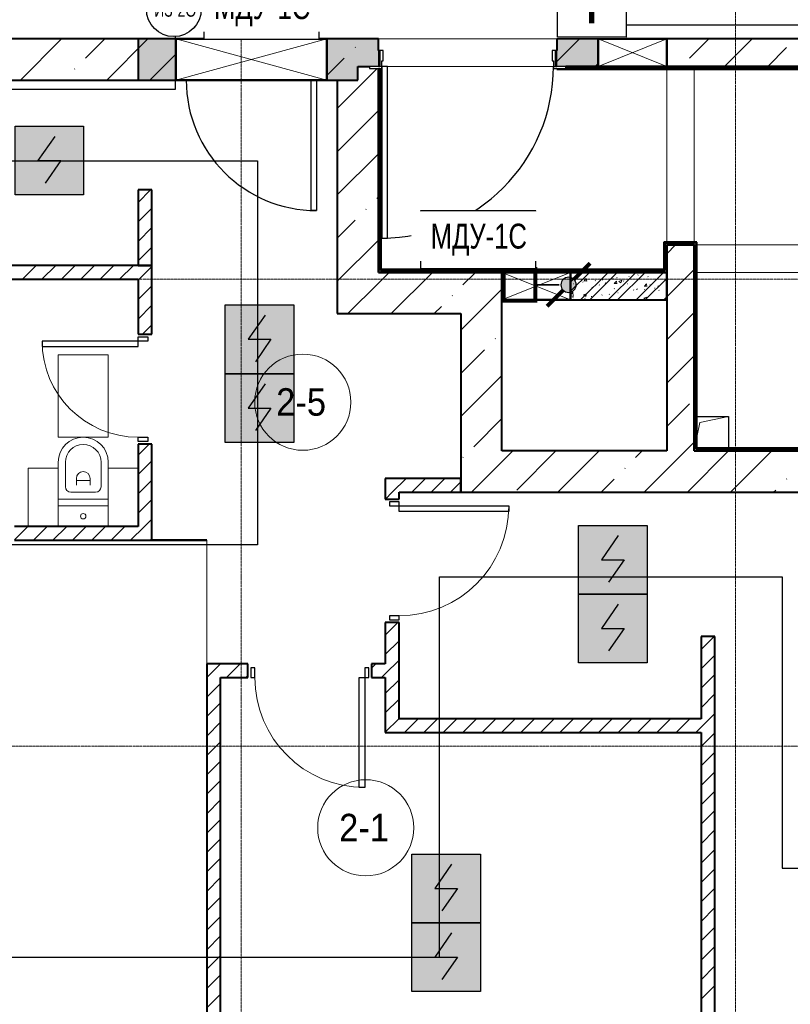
# Model space of a CAD drawing. Header units: millimetres. Extents: x -816133 to 919604, y 87941 to 147341.
# Tile 112 of 201: x -25265 to -19652, y 122095 to 129264. Entities that reach past the tile are written whole.
import ezdxf
from ezdxf.enums import TextEntityAlignment as Align

# ---------------------------------------------------------------- set-up
doc = ezdxf.new("R2010")
doc.units = ezdxf.units.MM
doc.set_wipeout_variables(frame=1)
doc.linetypes.add('ADSK_Линия сетки', pattern=[25, 20, -2.5, 0, -2.5])
doc.linetypes.add('Линия сетки', pattern=[25, 20, -2.5, 0, -2.5])
for name, color, linetype, lineweight in [('_АПС_Оборудование', 1, 'Continuous', 30), ('A-000-M_MASS', 7, 'Continuous', 18), ('A-010-A_ROOM', 7, 'Continuous', 20), ('A-200-M_WALL', 7, 'Continuous', 18), ('A-200-M_WALL_EXT', 7, 'Continuous', 18), ('A-200-M_WALL_INT', 7, 'Continuous', 18), ('A-200-M_WALL_PAT', 7, 'Continuous', 40), ('A-314-M_WINDOW', 7, 'Continuous', 18), ('A-325-M_DOOR', 7, 'Continuous', 18), ('A-325-M_DOOR__FRAME', 7, 'Continuous', 30), ('A-325-M_DOOR_OPENING', 7, 'Continuous', 18), ('A-325-M_DOOR_PANEL', 7, 'Continuous', 30), ('A-700-M_FFE', 7, 'Continuous', 18), ('M-520-M_DRAINAGE_FW', 7, 'Continuous', 18), ('RC-Извещатели_пожарные', 1, 'Continuous', 30), ('Z-030-M_GRID', 7, 'Continuous', 9), ('Z-060-M_DETAIL', 7, 'Continuous', 18), ('СОУЭ', 1, 'Continuous', 30), ('СС-011-ПОЖ-СИГНАЛИЗАЦИЯ', 1, 'Continuous', 30), ('УГО АПС и АПЗ$0$_АПС_Оборудование', 1, 'Continuous', 30), ('УГО АПС и АПЗ$0$СС-011-ПОЖ-СИГНАЛИЗАЦИЯ', 1, 'Continuous', 30)]:
    doc.layers.add(name, color=color, linetype=linetype, lineweight=lineweight)
doc.layers.add('EI_HATCH_GALV', color=7, linetype='Continuous')
doc.layers.add('АПС', color=5, linetype='Continuous')
doc.styles.add('Arial Narrow', font='ARIALN.TTF', dxfattribs={"width": 0.9, "height": 600})
doc.styles.add('Arial_2', font='arial.ttf', dxfattribs={"width": 0.9, "height": 400})
doc.styles.get("Standard").update_dxf_attribs({"font": 'isocpeur.ttf', "width": 0.9})

# ---------------------------------------------------------------- blocks, each defined once
blk = doc.blocks.new('10эт')
at = {"layer": 'A-200-M_WALL_PAT', "lineweight": 18}
h = blk.add_hatch(color=9, dxfattribs=at)
h.paths.add_polyline_path([(335901.7, 127701.1), (336176.5, 127701.3), (336176.5, 128001.1), (335901.7, 128001.1)])
h.paths.add_polyline_path([(337276.7, 127701.1), (337501.7, 127701.1), (337501.7, 128001.1), (337276.7, 128001.1), (337276.7, 127791.1)])
h = blk.add_hatch(color=9, dxfattribs=at)
h.paths.add_polyline_path([(339251.7, 127801.1), (339251.7, 128001.1), (338951.7, 128001.1), (338951.7, 127801.1), (339016.7, 127801.1)])
h.paths.add_polyline_path([(337501.7, 127801.1), (337651.7, 127801.1), (337651.7, 128001.1), (337501.7, 128001.1)])
at = {"layer": 'A-000-M_MASS', "color": 9, "lineweight": 30}
for p, q in [((339971.7, 125251), (340201.7, 125251)), ((340201.7, 125251), (340201.7, 125021.1))]:
    blk.add_line(p, q, dxfattribs=at)
at = {"layer": 'A-000-M_MASS', "color": 9}
for p, q in [((339993.4, 125209.3), (340201.7, 125251)), ((339971.7, 125101), (339993.4, 125209.3))]:
    blk.add_line(p, q, dxfattribs=at)
at = {"layer": 'A-010-A_ROOM', "color": 9}
for centre in [(337100.7, 125356.3), (337559.2, 122257.7)]:
    blk.add_circle(centre, 350, dxfattribs=at)
at = {"layer": 'A-200-M_WALL', "color": 9, "lineweight": 40}
for p, q in [((336176.5, 128001.1), (335901.7, 128001.1)), ((335901.7, 128001.1), (335901.7, 127701.1)), ((337501.7, 128001.1), (337276.7, 128001.1)), ((337276.7, 128001.1), (337276.7, 127791.1)), ((337651.7, 128001.1), (337501.7, 128001.1)), ((337651.7, 127916.1), (337651.7, 128001.1)), ((339251.7, 128001.1), (338951.7, 128001.1)), ((338951.7, 128001.1), (338951.7, 127916.1)), ((337501.7, 127801.1), (337586.7, 127801.1)), ((337501.7, 127701.1), (337501.7, 127801.1)), ((337666.7, 126316.1), (337666.7, 127781.1)), ((339016.7, 127801.1), (339251.7, 127801.1)), ((339016.7, 127786.1), (340911.7, 127786.1)), ((335901.7, 127701.1), (336176.5, 127701.1)), ((337276.7, 127701.1), (337501.7, 127701.1)), ((339736.7, 126516.1), (339736.7, 126321.1)), ((339736.7, 126516.1), (339751.7, 126516.1)), ((339966.7, 126516.1), (339751.7, 126516.1)), ((339966.7, 126516.1), (339966.7, 126501.1)), ((339966.7, 125016.1), (339966.7, 126501.1)), ((337671.7, 126316.1), (337666.7, 126316.1)), ((339736.7, 126316.1), (337671.7, 126316.1)), ((339736.7, 126321.1), (339736.7, 126316.1)), ((339971.7, 125016.1), (339966.7, 125016.1)), ((343951.7, 125016.1), (339971.7, 125016.1)), ((336001.7, 124351.9), (336001.7, 124351.1)), ((336001.7, 124351.1), (336001.7, 124351.9))]:
    blk.add_line(p, q, dxfattribs=at)
at = {"layer": 'A-200-M_WALL', "color": 9}
for p, q in [((336401.7, 123451.1), (336401.7, 124351.9)), ((336401.7, 124351.9), (336402.5, 124351.9)), ((336402.5, 124351.9), (336401.7, 124351.9)), ((336401.7, 124351.1), (336401.7, 123451.1)), ((336402.5, 123451.1), (336402.5, 124351.9)), ((336402.5, 124351.9), (336402.5, 123451.1))]:
    blk.add_line(p, q, dxfattribs=at)
at = {"layer": 'A-200-M_WALL_EXT', "color": 9, "lineweight": 40}
for p, q in [((336176.5, 128001.1), (331376.7, 128001.1)), ((337651.7, 128001.1), (337276.5, 128001.1)), ((337651.7, 127916.1), (337651.7, 128001.1)), ((339251.7, 128001.1), (338951.7, 128001.1)), ((338951.7, 128001.1), (338951.7, 127916.1)), ((344591.7, 128001.1), (339751.7, 128001.1)), ((337651.7, 127701.1), (337651.7, 127786.1)), ((339016.7, 127801.1), (339251.7, 127801.1)), ((339751.7, 127801.1), (340911.7, 127801.1)), ((333451, 127701.1), (336176.5, 127701.1)), ((337276.7, 127701.1), (337351.7, 127701.1)), ((337351.7, 127701.1), (337351.7, 126001.1)), ((337651.7, 126301.1), (337651.7, 127701.1)), ((339951.7, 126501.1), (339751.7, 126501.1)), ((339751.7, 126501.1), (339751.7, 125001.1)), ((339951.7, 125001.1), (339951.7, 126501.1)), ((338551.7, 126301.1), (337651.7, 126301.1)), ((338551.7, 126001.1), (338551.7, 126101.1)), ((337351.7, 126001.1), (337651.7, 126001.1)), ((337651.7, 126001.1), (338251.7, 126001.1)), ((338251.7, 126001.1), (338251.7, 125001.1)), ((338551.7, 125001.1), (338551.7, 126001.1)), ((338251.7, 125001.1), (338251.7, 124701.1)), ((339751.7, 125001.1), (338551.7, 125001.1)), ((344591.7, 125001.1), (339951.7, 125001.1)), ((338251.7, 124701.1), (344591.7, 124701.1))]:
    blk.add_line(p, q, dxfattribs=at)
at = {"layer": 'A-200-M_WALL_INT', "color": 9, "lineweight": 40}
for p, q in [((337651.7, 127781.1), (337651.7, 126301.1)), ((337671.7, 127781.1), (337651.7, 127781.1)), ((337671.7, 126321.1), (337671.7, 127781.1)), ((338951.7, 127786.1), (338951.7, 127781.1)), ((338951.7, 127781.1), (340911.7, 127781.1)), ((339251.7, 127801.1), (339016.7, 127801.1)), ((340911.7, 127801.1), (339751.7, 127801.1)), ((336001.7, 126901.1), (335901.7, 126901.1)), ((335901.7, 126901.1), (335901.7, 126351.1)), ((336001.7, 126351.1), (336001.7, 126901.1)), ((339736.7, 126521.1), (339731.7, 126521.1)), ((339731.7, 126521.1), (339731.7, 126321.1)), ((339751.7, 126521.1), (339736.7, 126521.1)), ((339971.7, 126521.1), (339751.7, 126521.1)), ((339751.7, 126321.1), (339751.7, 126501.1)), ((339751.7, 126501.1), (339951.7, 126501.1)), ((339951.7, 126501.1), (339951.7, 125001.1)), ((339971.7, 126516.1), (339971.7, 126521.1)), ((339971.7, 126501.1), (339971.7, 126516.1)), ((339971.7, 125021.1), (339971.7, 126501.1)), ((335901.7, 126351.1), (333651.7, 126351.1)), ((336001.7, 126351.1), (335901.7, 126351.1)), ((335901.7, 126351.1), (336001.7, 126351.1)), ((336001.7, 125851.1), (336001.7, 126351.1)), ((339731.7, 126321.1), (337671.7, 126321.1)), ((339751.7, 126316.1), (339751.7, 126321.1)), ((339751.7, 126301.1), (339751.7, 126316.1)), ((333651.7, 126251.1), (335901.7, 126251.1)), ((335901.7, 126251.1), (335901.7, 125851.1)), ((337651.7, 126301.1), (337666.7, 126301.1)), ((337666.7, 126301.1), (337671.7, 126301.1)), ((337671.7, 126301.1), (338551.7, 126301.1)), ((339751.7, 126301.1), (339051.7, 126301.1)), ((339051.7, 126301.1), (339751.7, 126301.1)), ((339751.7, 126101.1), (339751.7, 126301.1)), ((339051.7, 126101.1), (339751.7, 126101.1)), ((335901.7, 125851.1), (336001.7, 125851.1)), ((336001.7, 125051.1), (335901.7, 125051.1)), ((335901.7, 125051.1), (335901.7, 124451.1)), ((336001.7, 124451.1), (336001.7, 125051.1)), ((343951.7, 125021.1), (339971.7, 125021.1)), ((339951.7, 125001.1), (339966.7, 125001.1)), ((339966.7, 125001.1), (339971.7, 125001.1)), ((339971.7, 125001.1), (343951.7, 125001.1)), ((338251.7, 124801.1), (337701.7, 124801.1)), ((337701.7, 124801.1), (337701.7, 124701.1)), ((338251.7, 124701.1), (338251.7, 124801.1)), ((337701.7, 124701.1), (337701.7, 124651.1)), ((337801.7, 124701.1), (338251.7, 124701.1)), ((337801.7, 124651.1), (337801.7, 124701.1)), ((337701.7, 124651.1), (337801.7, 124651.1)), ((335901.7, 124451.1), (335001.7, 124451.1)), ((336001.7, 124351.9), (336001.7, 124451.1)), ((335001.7, 124351.1), (336001.7, 124351.1)), ((336401.7, 124351.9), (336001.7, 124351.9)), ((336001.7, 124351.1), (336401.7, 124351.1)), ((336401.7, 124351.1), (336401.7, 124351.9)), ((337801.7, 123751.1), (337701.7, 123751.1)), ((337701.7, 123751.1), (337701.7, 123451.1)), ((337801.7, 123051.1), (337801.7, 123751.1)), ((340101.7, 123651.1), (340001.7, 123651.1)), ((340001.7, 123651.1), (340001.7, 123051.1)), ((340101.7, 120151.1), (340101.7, 123651.1)), ((336701.7, 123451.1), (336401.7, 123451.1)), ((336401.7, 123451.1), (336401.7, 123351.1)), ((336701.7, 123351.1), (336701.7, 123451.1)), ((337701.7, 123451.1), (337601.7, 123451.1)), ((337601.7, 123451.1), (337601.7, 123351.1)), ((336401.7, 123351.1), (336401.7, 120151.1)), ((336501.7, 120151.1), (336501.7, 123351.1)), ((336501.7, 123351.1), (336701.7, 123351.1)), ((337601.7, 123351.1), (337701.7, 123351.1)), ((337701.7, 123351.1), (337701.7, 123051.1)), ((337701.7, 123051.1), (337701.7, 122951.1)), ((340001.7, 123051.1), (337801.7, 123051.1)), ((337701.7, 122951.1), (340001.7, 122951.1)), ((340001.7, 122951.1), (340001.7, 120151.1))]:
    blk.add_line(p, q, dxfattribs=at)
at = {"layer": 'A-200-M_WALL_PAT', "color": 9, "linetype": 'Continuous', "lineweight": 9}
for p, q in [((335044.1, 127701.1), (335344.1, 128001.1)), ((335517.3, 127860), (335658.4, 128001.1)), ((335672.7, 127701.1), (335972.7, 128001.1)), ((338951.7, 127837), (339115.8, 128001.1)), ((339917.6, 127860), (340058.7, 128001.1)), ((340173, 127801.1), (340373, 128001.1)), ((335987, 127701.1), (336176.5, 127890.5)), ((337481.7, 127938.5), (337484.1, 127940.9)), ((340487.3, 127801.1), (340624.8, 127938.5)), ((337276.7, 127733.5), (337403.1, 127860)), ((339230.1, 127801.1), (339251.7, 127822.7)), ((335438.7, 127781.4), (335441.1, 127783.7)), ((337558.6, 127701.1), (337643.6, 127786.1)), ((335358.4, 127701.1), (335360.1, 127702.8)), ((337351.7, 127494.2), (337558.6, 127701.1)), ((337351.7, 127179.9), (337651.7, 127479.9)), ((337351.7, 126865.6), (337651.7, 127165.6)), ((335901.7, 126810), (335992.8, 126901.1)), ((337638.9, 126838.5), (337651.7, 126851.3)), ((335901.7, 126668.6), (336001.7, 126768.6)), ((337560.3, 126759.9), (337562.7, 126762.2)), ((337351.7, 126551.3), (337481.7, 126681.3)), ((335901.7, 126527.2), (336001.7, 126627.2)), ((337351.7, 126237), (337651.7, 126537)), ((335901.7, 126385.7), (336001.7, 126485.7)), ((339751.7, 126436.8), (339816, 126501.1)), ((335059.9, 126251.1), (335159.9, 126351.1)), ((335201.3, 126251.1), (335301.3, 126351.1)), ((335342.8, 126251.1), (335442.8, 126351.1)), ((335484.2, 126251.1), (335584.2, 126351.1)), ((335625.6, 126251.1), (335725.6, 126351.1)), ((335767, 126251.1), (335867, 126351.1)), ((335901.7, 126244.3), (336001.7, 126344.3)), ((339751.7, 126122.5), (339951.7, 126322.5)), ((337651.7, 126222.7), (337730.1, 126301.1)), ((337744.4, 126001.1), (338044.4, 126301.1)), ((338267.5, 126209.8), (338358.7, 126301.1)), ((339051.7, 126230.7), (339122, 126301.1)), ((339051.7, 126163.4), (339189.4, 126301.1)), ((339124.1, 126101.1), (339324.1, 126301.1)), ((339151.1, 126239.9), (339169.3, 126238.3)), ((339151.3, 126239.9), (339166, 126257.4)), ((339169.5, 126237.2), (339166, 126256.3)), ((339191.4, 126101.1), (339391.4, 126301.1)), ((339230.4, 126239.7), (339233, 126241.8)), ((339282.4, 126246.4), (339285.7, 126246.9)), ((339326.1, 126101.1), (339526.1, 126301.1)), ((339359, 126256.5), (339362.3, 126257)), ((339369.9, 126220.8), (339384.6, 126238.3)), ((339388.2, 126218.1), (339384.6, 126237.2)), ((339386.9, 126261.2), (339389.5, 126263.2)), ((339393.5, 126101.1), (339593.5, 126301.1)), ((339402, 126236.1), (339417.1, 126225.8)), ((339402.1, 126235.9), (339423.5, 126244.1)), ((339417.3, 126224.6), (339423.5, 126243.1)), ((339436.9, 126240.7), (339439.3, 126238.5)), ((339474.4, 126271.7), (339477.8, 126272.2)), ((339528.2, 126101.1), (339728.2, 126301.1)), ((339540.8, 126280.7), (339543.5, 126282.7)), ((339595.6, 126101.1), (339751.7, 126257.2)), ((339614.6, 126271.2), (339617.1, 126269)), ((339666.7, 126297), (339670, 126297.5)), ((335901.7, 126102.9), (336001.7, 126202.9)), ((337430.1, 126001.1), (337651.7, 126222.7)), ((338373, 126001.1), (338551.7, 126179.7)), ((339072.1, 126216.9), (339074.7, 126218.9)), ((339081.3, 126179.7), (339083.8, 126177.4)), ((339090.2, 126221.1), (339093.5, 126221.6)), ((339140.9, 126232.3), (339143.8, 126230.5)), ((339205.2, 126191.4), (339208, 126189.6)), ((339259.1, 126210.2), (339261.6, 126208)), ((339303.6, 126225.4), (339306.5, 126223.6)), ((339367.9, 126184.5), (339370.7, 126182.7)), ((339369.7, 126220.8), (339388, 126219.2)), ((339466.3, 126218.6), (339469.2, 126216.8)), ((339509.9, 126173.8), (339512.4, 126171.5)), ((339530.6, 126177.6), (339533.4, 126175.8)), ((339537.1, 126179.2), (339539.8, 126181.3)), ((339586.5, 126176.8), (339589.8, 126177.3)), ((339588.4, 126201.7), (339606.6, 126200.1)), ((339588.5, 126201.6), (339603.2, 126219.1)), ((339606.8, 126199), (339603.3, 126218.1)), ((339629.1, 126211.7), (339631.9, 126209.9)), ((339663.1, 126186.9), (339666.4, 126187.3)), ((339687.6, 126204.3), (339690.1, 126202.1)), ((339693.3, 126170.7), (339696.1, 126168.9)), ((339695.4, 126202.1), (339698.1, 126204.1)), ((338188.9, 126131.3), (338191.3, 126133.6)), ((339051.7, 126138.6), (339068.1, 126155.7)), ((339051.7, 126129.9), (339071.4, 126126.8)), ((339071.2, 126127.8), (339067.8, 126156.7)), ((339068.4, 126115.4), (339071, 126117.4)), ((339145.9, 126137.8), (339161, 126127.5)), ((339146, 126137.6), (339167.4, 126145.8)), ((339154.4, 126112.8), (339156.9, 126110.5)), ((339161.2, 126126.3), (339167.4, 126144.8)), ((339202.2, 126126.2), (339205.6, 126126.7)), ((339226.7, 126138.2), (339229.3, 126140.3)), ((339278.8, 126136.3), (339282.2, 126136.7)), ((339332.1, 126143.3), (339334.6, 126141)), ((339383.2, 126159.7), (339385.8, 126161.7)), ((339389.4, 126101.1), (339393.4, 126105.2)), ((339393.7, 126101.1), (339393.1, 126106.3)), ((339394.3, 126151.5), (339397.6, 126151.9)), ((339583.9, 126113.3), (339599.1, 126103.1)), ((339584.1, 126113.2), (339605.4, 126121.4)), ((339599.3, 126101.9), (339605.4, 126120.3)), ((339692.3, 126101.1), (339694.4, 126102.6)), ((339730.3, 126101.1), (339751.7, 126122.5)), ((335901.7, 125961.5), (336001.7, 126061.5)), ((338058.7, 126001.1), (338110.3, 126052.7)), ((338251.7, 125879.7), (338373, 126001.1)), ((339760.5, 125816.9), (339951.7, 126008.2)), ((335932.7, 125851.1), (336001.7, 125920.1)), ((338503.2, 125816.9), (338505.6, 125819.3)), ((338251.7, 125565.4), (338424.7, 125738.4)), ((339751.7, 125493.9), (339951.7, 125693.9)), ((338251.7, 125251.1), (338551.7, 125551.1)), ((339751.7, 125179.6), (339917.6, 125345.5)), ((338346.1, 125031.2), (338551.7, 125236.8)), ((335901.7, 124971.5), (335981.2, 125051.1)), ((339887.5, 125001.1), (339951.7, 125065.3)), ((338267.5, 124952.6), (338269.9, 124955)), ((338330.3, 124701.1), (338630.3, 125001.1)), ((338660.4, 124716.9), (338944.6, 125001.1)), ((338958.9, 124701.1), (339258.9, 125001.1)), ((339524.7, 124952.6), (339573.2, 125001.1)), ((339587.5, 124701.1), (339887.5, 125001.1)), ((339901.8, 124701.1), (340201.8, 125001.1)), ((340216.1, 124701.1), (340516.1, 125001.1)), ((335901.7, 124830.1), (336001.7, 124930.1)), ((339446.2, 124874), (339448.5, 124876.4)), ((335901.7, 124688.7), (336001.7, 124788.7)), ((337701.7, 124791.6), (337711.1, 124801.1)), ((337752.6, 124701.1), (337852.6, 124801.1)), ((337894, 124701.1), (337994, 124801.1)), ((338035.4, 124701.1), (338135.4, 124801.1)), ((338176.8, 124701.1), (338251.7, 124775.9)), ((339273.2, 124701.1), (339367.6, 124795.4)), ((340624.8, 124795.4), (340627.2, 124797.8)), ((337702.6, 124651.1), (337752.6, 124701.1)), ((340530.4, 124701.1), (340546.2, 124716.9)), ((335901.7, 124547.3), (336001.7, 124647.3)), ((335001.7, 124354.4), (335098.4, 124451.1)), ((335139.8, 124351.1), (335239.8, 124451.1)), ((335281.2, 124351.1), (335381.2, 124451.1)), ((335422.7, 124351.1), (335522.7, 124451.1)), ((335564.1, 124351.1), (335664.1, 124451.1)), ((335705.5, 124351.1), (335805.5, 124451.1)), ((335846.9, 124351.1), (335946.9, 124451.1)), ((335946.9, 124451.1), (336001.7, 124505.8)), ((335988.3, 124351.1), (336001.7, 124364.4)), ((337701.7, 123660.3), (337792.5, 123751.1)), ((337701.7, 123518.8), (337801.7, 123618.8)), ((340001.7, 123556.1), (340096.7, 123651.1)), ((340001.7, 123414.7), (340101.7, 123514.7)), ((336402.6, 123351.1), (336502.6, 123451.1)), ((336544, 123351.1), (336644, 123451.1)), ((337601.7, 123418.8), (337633.9, 123451.1)), ((337701.7, 123377.4), (337801.7, 123477.4)), ((337675.3, 123351.1), (337701.7, 123377.4)), ((340001.7, 123273.3), (340101.7, 123373.3)), ((336401.7, 123350.2), (336402.6, 123351.1)), ((336401.7, 123208.8), (336501.7, 123308.8)), ((336685.4, 123351.1), (336701.7, 123367.4)), ((337701.7, 123236), (337801.7, 123336)), ((340001.7, 123131.8), (340101.7, 123231.8)), ((336401.7, 123067.4), (336501.7, 123167.4)), ((337701.7, 123094.6), (337801.7, 123194.6)), ((340001.7, 122990.4), (340101.7, 123090.4)), ((336401.7, 122925.9), (336501.7, 123025.9)), ((337701.7, 122953.2), (337799.6, 123051.1)), ((337799.6, 123051.1), (337801.7, 123053.2)), ((337841, 122951.1), (337941, 123051.1)), ((337982.5, 122951.1), (338082.5, 123051.1)), ((338123.9, 122951.1), (338223.9, 123051.1)), ((338265.3, 122951.1), (338365.3, 123051.1)), ((338406.7, 122951.1), (338506.7, 123051.1)), ((338548.1, 122951.1), (338648.1, 123051.1)), ((338689.6, 122951.1), (338789.6, 123051.1)), ((338831, 122951.1), (338931, 123051.1)), ((338972.4, 122951.1), (339072.4, 123051.1)), ((339113.8, 122951.1), (339213.8, 123051.1)), ((339255.2, 122951.1), (339355.2, 123051.1)), ((339396.7, 122951.1), (339496.7, 123051.1)), ((339538.1, 122951.1), (339638.1, 123051.1)), ((339679.5, 122951.1), (339779.5, 123051.1)), ((339820.9, 122951.1), (339920.9, 123051.1)), ((339962.4, 122951.1), (340001.7, 122990.4)), ((340001.7, 122849), (340101.7, 122949)), ((336401.7, 122784.5), (336501.7, 122884.5)), ((340001.7, 122707.6), (340101.7, 122807.6)), ((336401.7, 122643.1), (336501.7, 122743.1)), ((340001.7, 122566.2), (340101.7, 122666.2)), ((336401.7, 122501.7), (336501.7, 122601.7)), ((340001.7, 122424.7), (340101.7, 122524.7)), ((336401.7, 122360.3), (336501.7, 122460.3)), ((340001.7, 122283.3), (340101.7, 122383.3)), ((336401.7, 122218.8), (336501.7, 122318.8)), ((340001.7, 122141.9), (340101.7, 122241.9)), ((336401.7, 122077.4), (336501.7, 122177.4)), ((340001.7, 122000.5), (340101.7, 122100.5)), ((336401.7, 121936), (336501.7, 122036)), ((340001.7, 121859), (340101.7, 121959)), ((336401.7, 121794.6), (336501.7, 121894.6)), ((340001.7, 121717.6), (340101.7, 121817.6)), ((336401.7, 121653.2), (336501.7, 121753.2)), ((340001.7, 121576.2), (340101.7, 121676.2)), ((336401.7, 121511.7), (336501.7, 121611.7)), ((340001.7, 121434.8), (340101.7, 121534.8)), ((336401.7, 121370.3), (336501.7, 121470.3)), ((340001.7, 121293.4), (340101.7, 121393.4)), ((336401.7, 121228.9), (336501.7, 121328.9)), ((340001.7, 121151.9), (340101.7, 121251.9)), ((336401.7, 121087.5), (336501.7, 121187.5)), ((340001.7, 121010.5), (340101.7, 121110.5)), ((336401.7, 120946.1), (336501.7, 121046.1))]:
    blk.add_line(p, q, dxfattribs=at)
at = {"layer": 'A-314-M_WINDOW', "color": 9, "lineweight": 50}
for p, q in [((336176.5, 127701.1), (336176.5, 128001.1)), ((336176.5, 128001.1), (337276.5, 128001.1)), ((337276.5, 128001.1), (337276.5, 127701.1)), ((339251.7, 127801.1), (339251.7, 128001.1)), ((339251.7, 128001.1), (339751.7, 128001.1)), ((339751.7, 128001.1), (339751.7, 127801.1)), ((339751.7, 127801.1), (339251.7, 127801.1)), ((337276.5, 127701.1), (336176.5, 127701.1)), ((338551.7, 126101.1), (338551.7, 126301.1)), ((338551.7, 126301.1), (339051.7, 126301.1)), ((339051.7, 126301.1), (339051.7, 126101.1)), ((339051.7, 126101.1), (338551.7, 126101.1))]:
    blk.add_line(p, q, dxfattribs=at)
at = {"layer": 'A-325-M_DOOR', "color": 9, "lineweight": 30}
for p, q in [((337661.7, 127916.1), (337651.7, 127916.1)), ((337651.7, 127916.1), (337651.7, 127801.1)), ((337661.7, 127801.1), (337661.7, 127916.1)), ((338951.7, 127916.1), (338941.7, 127916.1)), ((338941.7, 127916.1), (338941.7, 127801.1)), ((338951.7, 127801.1), (338951.7, 127916.1)), ((337276.7, 127791.1), (337276.7, 127701.1)), ((337651.7, 127801.1), (337661.7, 127801.1)), ((338941.7, 127801.1), (338951.7, 127801.1)), ((335901.7, 125801.1), (335901.7, 125831.1)), ((335901.7, 125831.1), (335971.7, 125831.1)), ((335971.7, 125831.1), (335971.7, 125801.1)), ((335901.7, 125801.1), (335201.7, 125801.1)), ((335901.7, 125801.1), (335201.7, 125801.1)), ((335201.7, 125801.1), (335201.7, 125761.1)), ((335201.7, 125761.1), (335901.7, 125761.1)), ((335901.7, 125761.1), (335901.7, 125801.1)), ((335971.7, 125801.1), (335901.7, 125801.1)), ((335901.7, 125101.1), (335971.7, 125101.1)), ((335901.7, 125071.1), (335901.7, 125101.1)), ((335971.7, 125101.1), (335971.7, 125071.1)), ((335971.7, 125071.1), (335901.7, 125071.1)), ((337801.7, 124631.1), (337731.7, 124631.1)), ((337731.7, 124631.1), (337731.7, 124601.1)), ((337731.7, 124601.1), (337801.7, 124601.1)), ((337801.7, 124601.1), (337801.7, 124631.1)), ((337801.7, 124601.1), (338601.7, 124601.1)), ((337801.7, 124601.1), (338601.7, 124601.1)), ((337801.7, 124561.1), (337801.7, 124601.1)), ((338601.7, 124601.1), (338601.7, 124561.1)), ((338601.7, 124561.1), (337801.7, 124561.1)), ((337731.7, 123801.1), (337731.7, 123771.1)), ((337801.7, 123801.1), (337731.7, 123801.1)), ((337801.7, 123771.1), (337801.7, 123801.1)), ((337731.7, 123771.1), (337801.7, 123771.1)), ((336751.7, 123421.1), (336721.7, 123421.1)), ((336721.7, 123421.1), (336721.7, 123351.1)), ((336751.7, 123351.1), (336751.7, 123421.1)), ((337581.7, 123421.1), (337551.7, 123421.1)), ((337551.7, 123421.1), (337551.7, 123351.1)), ((337581.7, 123351.1), (337581.7, 123421.1)), ((336721.7, 123351.1), (336751.7, 123351.1)), ((337511.7, 123351.1), (337551.7, 123351.1)), ((337511.7, 122551.1), (337511.7, 123351.1)), ((337551.7, 123351.1), (337551.7, 122551.1)), ((337551.7, 123351.1), (337551.7, 122551.1)), ((337551.7, 123351.1), (337581.7, 123351.1)), ((337551.7, 122551.1), (337511.7, 122551.1))]:
    blk.add_line(p, q, dxfattribs=at)
at = {"layer": 'A-325-M_DOOR', "color": 9, "lineweight": 9}
for centre, radius, start, end in [((335901.7, 125801.1), 700, 180, 270), ((337801.7, 124601.1), 800, 270, 0), ((337551.7, 123351.1), 800, 180, 270)]:
    blk.add_arc(centre, radius, start, end, dxfattribs=at)
at = {"layer": 'A-325-M_DOOR__FRAME', "color": 9}
for p, q in [((337661.7, 127916.1), (337661.7, 127801.1)), ((337686.7, 127916.1), (337661.7, 127916.1)), ((337686.7, 127841.1), (337686.7, 127916.1)), ((338941.7, 127916.1), (338916.7, 127916.1)), ((338916.7, 127916.1), (338916.7, 127841.1)), ((338941.7, 127801.1), (338941.7, 127916.1)), ((337676.7, 127786.1), (337676.7, 127841.1)), ((337676.7, 127841.1), (337686.7, 127841.1)), ((338916.7, 127841.1), (338926.7, 127841.1)), ((338926.7, 127841.1), (338926.7, 127786.1)), ((337661.7, 127801.1), (337586.7, 127801.1)), ((337586.7, 127801.1), (337586.7, 127786.1)), ((337586.7, 127786.1), (337676.7, 127786.1)), ((338926.7, 127786.1), (339016.7, 127786.1)), ((339016.7, 127801.1), (338941.7, 127801.1)), ((339016.7, 127786.1), (339016.7, 127801.1))]:
    blk.add_line(p, q, dxfattribs=at)
at = {"layer": 'A-325-M_DOOR_OPENING', "color": 9}
for p, q in [((337651.7, 128001.1), (338951.7, 128001.1)), ((337651.7, 127801.1), (338951.7, 127801.1)), ((339751.7, 127801.1), (339751.7, 126501.1)), ((339951.7, 127801.1), (339951.7, 126501.1)), ((340911.7, 126501.1), (339951.7, 126501.1)), ((341551.7, 126301.1), (339951.7, 126301.1))]:
    blk.add_line(p, q, dxfattribs=at)
at = {"layer": 'A-325-M_DOOR_PANEL', "color": 9}
for p, q in [((337716.7, 127801.1), (337676.7, 127801.1)), ((337676.7, 127801.1), (337676.7, 126551.1)), ((337716.7, 126551.1), (337716.7, 127801.1)), ((337161.7, 126751.1), (337161.7, 127701.1)), ((337201.7, 127701.1), (337201.7, 126751.1)), ((337201.7, 126751.1), (337161.7, 126751.1)), ((337676.7, 126551.1), (337716.7, 126551.1))]:
    blk.add_line(p, q, dxfattribs=at)
for centre, radius, start, end in [((337676.7, 127801.1), 1250, 270, 0), ((337201.7, 127701.1), 950, 180, 270)]:
    blk.add_arc(centre, radius, start, end, dxfattribs=at)
at = {"layer": 'A-700-M_FFE', "color": 9, "lineweight": 9}
for p, q in [((335684.2, 125701.1), (335319.2, 125701.1)), ((335319.2, 125701.1), (335319.2, 125101.1)), ((335684.2, 125101.1), (335684.2, 125701.1)), ((335319.2, 125101.1), (335684.2, 125101.1)), ((335319.2, 124876.1), (335101.7, 124876.1)), ((335101.7, 124876.1), (335101.7, 124451.1)), ((335901.7, 124876.1), (335684.2, 124876.1))]:
    blk.add_line(p, q, dxfattribs=at)
at = {"layer": 'M-520-M_DRAINAGE_FW', "color": 9}
for p, q in [((335319.2, 124651.1), (335319.2, 124918.6)), ((335371.7, 124918.6), (335371.7, 124741.1)), ((335631.7, 124741.1), (335631.7, 124918.6)), ((335684.2, 124918.6), (335684.2, 124651.1)), ((335451.7, 124801.1), (335451.7, 124751.1)), ((335451.7, 124786.1), (335551.7, 124786.1)), ((335551.7, 124751.1), (335551.7, 124801.1)), ((335411.7, 124701.1), (335591.7, 124701.1)), ((335684.2, 124651.1), (335319.2, 124651.1)), ((335319.2, 124601.1), (335319.2, 124651.1)), ((335319.2, 124651.1), (335684.2, 124651.1)), ((335319.2, 124601.1), (335684.2, 124601.1)), ((335319.2, 124451.1), (335319.2, 124601.1)), ((335684.2, 124601.1), (335319.2, 124601.1)), ((335684.2, 124651.1), (335684.2, 124601.1)), ((335684.2, 124601.1), (335684.2, 124451.1))]:
    blk.add_line(p, q, dxfattribs=at)
for centre, radius, start, end in [((335501.7, 124918.6), 182.5, 0, 180), ((335501.7, 124918.6), 130, 0, 180), ((335501.7, 124801.1), 50, 0, 180), ((335411.7, 124741.1), 40, 180, 270), ((335591.7, 124741.1), 40, 270, 0), ((335501.7, 124526.1), 20, 0, 180), ((335501.7, 124526.1), 20, 180, 0)]:
    blk.add_arc(centre, radius, start, end, dxfattribs=at)
at = {"layer": 'Z-030-M_GRID', "color": 9, "linetype": 'Линия сетки'}
for p, q in [((336651.7, 116076.8), (336651.7, 137026.1)), ((340251.7, 116076.8), (340251.7, 137026.1))]:
    blk.add_line(p, q, dxfattribs=at)
at = {"layer": 'Z-030-M_GRID', "color": 9, "linetype": 'ADSK_Линия сетки'}
for p, q in [((358421.7, 126251.1), (308438.4, 126251.1)), ((358421.7, 122851.1), (308438.4, 122851.1))]:
    blk.add_line(p, q, dxfattribs=at)
at = {"layer": 'Z-060-M_DETAIL', "color": 9}
for p, q in [((336176.5, 128001.1), (336176.5, 127701.1)), ((337276.5, 128001.1), (336176.5, 128001.1)), ((337276.5, 128001.1), (336176.5, 127701.1)), ((336176.5, 128001.1), (337276.5, 127701.1)), ((337276.5, 128001.1), (337276.5, 127701.1)), ((339251.7, 128001.1), (339251.7, 127801.1)), ((339751.7, 128001.1), (339251.7, 128001.1)), ((339751.7, 128001.1), (339251.7, 127801.1)), ((339251.7, 128001.1), (339751.7, 127801.1)), ((339751.7, 128001.1), (339751.7, 127801.1)), ((339251.7, 127801.1), (339751.7, 127801.1)), ((336176.5, 127701.1), (337276.5, 127701.1)), ((338551.7, 126301.1), (338551.7, 126101.1)), ((339051.7, 126301.1), (338551.7, 126301.1)), ((339051.7, 126301.1), (338551.7, 126101.1)), ((338551.7, 126301.1), (339051.7, 126101.1)), ((339051.7, 126301.1), (339051.7, 126101.1)), ((338551.7, 126101.1), (339051.7, 126101.1))]:
    blk.add_line(p, q, dxfattribs=at)
at = {"layer": 'A-010-A_ROOM', "color": 9, "lineweight": 30, "style": 'Arial_2', "width": 0.9}
for s, p in [('2-5', (336906.8, 125258)), ('2-1', (337365.3, 122159.4))]:
    blk.add_text(s, height=200, dxfattribs=at).set_placement(p)
blk = doc.blocks.new('RC-UGO-IRA-01')
at = {"layer": 'RC-Извещатели_пожарные'}
blk.add_attdef('PSTN', text='', height=1.5, dxfattribs=at).set_placement((2.5, 2.5), align=Align.BOTTOM_CENTER)
blk.add_wipeout([(2.5, 2.5), (2.5, -2.5), (-2.5, -2.5), (-2.5, 2.5)]).dxf.layer = 'RC-Извещатели_пожарные'
blk.add_wipeout([(-2.5, -2.5), (-2.5, 2.5), (2.5, 2.5), (2.5, -2.5)]).dxf.layer = 'RC-Извещатели_пожарные'
at = {"layer": 'RC-Извещатели_пожарные', "ltscale": 30}
blk.add_lwpolyline([(2.5, 2.5), (2.5, -2.5), (-2.5, -2.5), (-2.5, 2.5)], close=True, dxfattribs=at)
at = {"layer": 'RC-Извещатели_пожарные', "ltscale": 30, "const_width": 0.375}
blk.add_lwpolyline([(-1.5, 1.5, 1), (1.5, 1.5, 1)], format="xyb", dxfattribs=at)
blk.add_lwpolyline([(0, 0), (0, -1.5)], dxfattribs=at)
blk = doc.blocks.new('_МДУ')
at = {"color": 1}
blk.add_wipeout([(-350, 175), (350, 175), (350, -175), (-350, -175)], dxfattribs=at)
at = {"layer": 'АПС', "color": 1, "lineweight": 30, "ltscale": 200}
blk.add_lwpolyline([(350, 175), (-350, 175), (-350, -175), (350, -175)], close=True, dxfattribs=at)
at = {"layer": 'АПС', "color": 0, "lineweight": 30, "ltscale": 200, "insert": (3.3, -0.1), "char_height": 150.98, "width": 668.294, "attachment_point": 5, "style": 'Arial Narrow', "bg_fill": 2}
blk.add_mtext('МДУ-1С', dxfattribs=at)
blk = doc.blocks.new('ИП 212-64 прот.R3')
at = {"layer": 'EI_HATCH_GALV', "lineweight": 30, "true_color": 0xffffff}
h = blk.add_hatch(color=7, dxfattribs=at)
h.dxf.hatch_style = 1
h.paths.add_polyline_path([(-2.5, 2.5), (2.5, 2.5), (2.5, -2.5), (-2.5, -2.5)])
at = {"color": 1, "linetype": 'ByBlock', "lineweight": -2}
for p, q in [((0.397, 1.766), (-0.83, 0)), ((-0.83, 0), (0.829, 0)), ((0.829, 0), (-0.306, -1.637))]:
    blk.add_line(p, q, dxfattribs=at)
at = {"color": 1, "linetype": 'ByBlock', "lineweight": -2, "ltscale": 0.1}
blk.add_lwpolyline([(-2.5, 2.5), (2.5, 2.5), (2.5, -2.5), (-2.5, -2.5)], close=True, dxfattribs=at)
blk = doc.blocks.new('УГО АПС и АПЗ$0$A$C0ED213A1')
blk.add_wipeout([(-199.9, -0.4), (0.1, -200.4), (200.1, -0.4), (0.1, 199.6)])
blk.add_circle((0.1, -0.4), 200)
at = {"layer": 'УГО АПС и АПЗ$0$СС-011-ПОЖ-СИГНАЛИЗАЦИЯ', "color": 1, "style": 'Arial Narrow', "width": 0.9}
blk.add_text('ИЗ-2О', height=100, dxfattribs=at).set_placement((-143.7, -55.5))
blk = doc.blocks.new('озк_выт')
at = {"layer": 'УГО АПС и АПЗ$0$_АПС_Оборудование', "ltscale": 200}
h = blk.add_hatch(color=5, dxfattribs=at)
h.dxf.hatch_style = 1
h.paths.add_polyline_path([(468755.8, -41333.4, 1), (468645, -41333.4, 1)])
at = {"color": 5, "const_width": 29.5}
blk.add_lwpolyline([(468543.7, -41176.8), (468661.2, -41294.2)], dxfattribs=at)
at = {"layer": 'УГО АПС и АПЗ$0$_АПС_Оборудование', "color": 5, "lineweight": 35, "ltscale": 200}
blk.add_line((468631.1, -41333.5), (468458.1, -41333.6), dxfattribs=at)
at = {"layer": 'УГО АПС и АПЗ$0$_АПС_Оборудование', "color": 5, "const_width": 29.5}
blk.add_lwpolyline([(468227.4, -41449.2), (468458.2, -41449), (468458, -41218.2), (468227.3, -41218.4)], close=True, dxfattribs=at)
blk.add_lwpolyline([(468739.6, -41372.6), (468857.2, -41490)], dxfattribs=at)
at = {"layer": 'УГО АПС и АПЗ$0$_АПС_Оборудование', "color": 5}
blk.add_circle((468700.4, -41333.4), 55.4, dxfattribs=at)

msp = doc.modelspace()

# ---------------------------------------------------------------- linework, layer by layer
at = {"layer": 'СС-011-ПОЖ-СИГНАЛИЗАЦИЯ'}
msp.add_lwpolyline([(-8619.1, 129952.2), (-8619.1, 129224.3), (-21108.6, 129224.3), (-21108.6, 129785.2)], dxfattribs=at)
at = {"layer": 'СС-011-ПОЖ-СИГНАЛИЗАЦИЯ', "ltscale": 100}
msp.add_lwpolyline([(-24133.5, 129139.6), (-24133.5, 128756), (-25697.4, 128756), (-25697.4, 128237.4), (-23533.9, 128237.4), (-23533.9, 125439.6), (-25489.9, 125439.6), (-25489.9, 122439.8), (-22206.2, 122439.8), (-22206.2, 125207.5), (-19711.4, 125207.5), (-19711.4, 123087.4), (-18600.7, 123087.4)], dxfattribs=at)

# ---------------------------------------------------------------- block references
at = {"layer": 'СОУЭ', "color": 6, "xscale": 100, "yscale": 100, "zscale": 100}
for p in [(-25049, 128237.7), (-23517.6, 126936.8), (-23517.6, 126436.8), (-20944.6, 125331.5), (-20944.6, 124831.5), (-22158.8, 122938.6), (-22158.8, 122438.6)]:
    msp.add_blockref('ИП 212-64 прот.R3', p, dxfattribs=at)
at = {"layer": 'СС-011-ПОЖ-СИГНАЛИЗАЦИЯ', "color": 9, "lineweight": 30}
msp.add_blockref('10эт', (-360303.7, 1122.9), dxfattribs=at)
at = {"layer": 'СС-011-ПОЖ-СИГНАЛИЗАЦИЯ', "lineweight": 30, "xscale": -1, "rotation": 180}
msp.add_blockref('озк_выт', (-489967.3, 86000.2), dxfattribs=at)

# ---------------------------------------------------------------- next in the draw order: block references
at = {"layer": '_АПС_Оборудование', "color": 0, "lineweight": 30, "xscale": 1.2, "yscale": 1.2, "zscale": 1.2}
for p in [(-23502.9, 129332.8), (-21924.8, 127662)]:
    msp.add_blockref('_МДУ', p, dxfattribs=at)
at = {"layer": 'RC-Извещатели_пожарные', "xscale": 99.99999999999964, "yscale": 99.99999999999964, "zscale": 99.99999999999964, "rotation": 359.9525678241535}
msp.add_blockref('RC-UGO-IRA-01', (-21098.5, 129388), dxfattribs=at)

# ---------------------------------------------------------------- next in the draw order: block references
at = {"layer": 'УГО АПС и АПЗ$0$_АПС_Оборудование'}
msp.add_blockref('УГО АПС и АПЗ$0$A$C0ED213A1', (-24142.3, 129341.3), dxfattribs=at)

doc.saveas('drawing.dxf')
